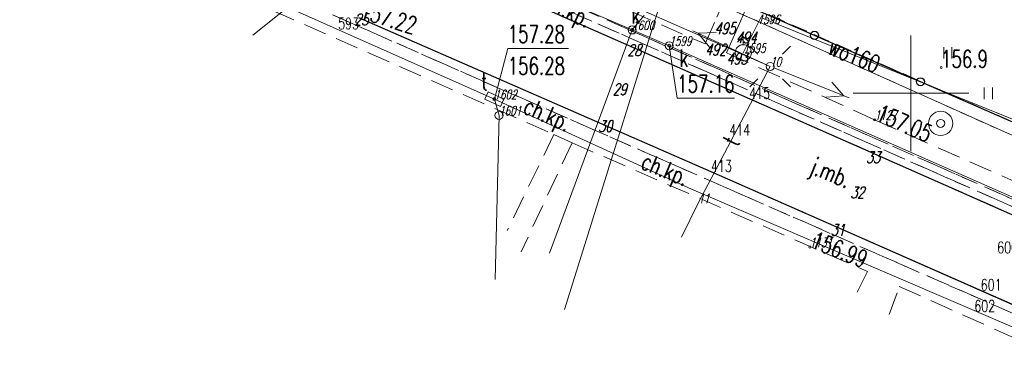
# Model space of a CAD drawing. Header units: metres. Extents: x 8438757 to 16876328, y 5732263 to 11465158.
# Tile 3 of 19: x 8438860 to 8438945, y 5732333 to 5732362. Entities that reach past the tile are written whole.
import ezdxf
from ezdxf.enums import TextEntityAlignment as Align

# ---------------------------------------------------------------- set-up
doc = ezdxf.new("R2010")
doc.units = ezdxf.units.M
doc.header["$MEASUREMENT"] = 0
for name, pattern in [('1', [0]), ('2_KTCR02', [3, 2, -1]), ('2_KTJZ01', [4, 3, -1]), ('2_KTKR01', [0]), ('2_PTTU', [2.1, 1.4, -0.7]), ('4_1', [0]), ('4_SUPE_01', [0]), ('4_SUPK_01', [0]), ('4_SUPT_01', [0]), ('4_SUPW_01', [0]), ('GDE', [0]), ('GUZ', [1.4, 0.7, -0.7])]:
    doc.linetypes.add(name, pattern=pattern)
doc.layers.get('0').update_dxf_attribs({"color": 250, "linetype": 'CONTINUOUS', "lineweight": 100})
for name, color, linetype, lineweight in [('Dzialki', 7, 'GDE', 18), ('KRZYZE1000_L_0', 7, '1', 18), ('KTCR_E_T_1', 7, 'CONTINUOUS', 15), ('KTCR_L_1', 7, '2_KTCR02', 18), ('KTJZ_E_T_0', 7, 'CONTINUOUS', 15), ('KTJZ_L_0', 7, '2_KTJZ01', 18), ('KTKR_L_0', 7, '2_KTKR01', 25), ('KTOK_L_4', 7, 'CONTINUOUS', 25), ('PIKIETY_3_T_0', 255, 'CONTINUOUS', 0), ('PIKIETY_T_0', 6, 'CONTINUOUS', 18), ('PIKIETY_T_1', 5, 'CONTINUOUS', 18), ('PTTU_L_2', 7, '2_PTTU', 18), ('RTPW_T_0', 7, 'CONTINUOUS', 15), ('RTPW_T_1', 7, 'CONTINUOUS', 15), ('SUPE_L_3', 1, '4_SUPE_01', 18), ('SUPK_L_4', 34, '4_SUPK_01', 18), ('SUPT_E_T_0', 30, 'CONTINUOUS', 15), ('SUPT_L_0', 30, '4_SUPT_01', 18), ('SUPW_E_T_0', 5, 'CONTINUOUS', 15), ('SUPW_L_0', 5, '4_SUPW_01', 18), ('SUSM_T_0', 7, 'CONTINUOUS', 18), ('SUSM_T_3', 7, 'CONTINUOUS', 18), ('SUTK_T_0', 7, 'CONTINUOUS', 18), ('SUTT_T_0', 30, 'CONTINUOUS', 18), ('SUUK_E_T_9', 34, 'CONTINUOUS', 15), ('SUUK_T_2', 34, 'CONTINUOUS', 18), ('SUUT_E_T_9', 30, 'CONTINUOUS', 15), ('SUUT_T_1', 30, 'CONTINUOUS', 18), ('SUUW_T_0', 7, 'CONTINUOUS', 18), ('SUUW_T_1', 7, 'CONTINUOUS', 18), ('Uzytki', 7, 'GUZ', 18)]:
    doc.layers.add(name, color=color, linetype=linetype, lineweight=lineweight)
doc.styles.get("Standard").update_dxf_attribs({"font": 'Simplex.SHX', "width": 0.75})

# ---------------------------------------------------------------- blocks, each defined once
blk = doc.blocks.new('2_PTTU04')
at = {"linetype": 'Continuous'}
for p, q in [((-0.35, -0.5), (-0.35, 0.5)), ((0.35, -0.5), (0.35, 0.5))]:
    blk.add_line(p, q, dxfattribs=at)
blk = doc.blocks.new('2_RTPW01')
at = {"linetype": 'Continuous'}
blk.add_circle((0, 0), 0.09, dxfattribs=at)
blk = doc.blocks.new('2_RTPW02')
at = {"linetype": 'Continuous'}
blk.add_circle((0, 0), 0.09, dxfattribs=at)
blk = doc.blocks.new('4_SUSM04_01')
at = {"linetype": 'Continuous'}
blk.add_circle((0, 0), 0.35, dxfattribs=at)
blk = doc.blocks.new('4_SUSM01_01')
at = {"linetype": 'Continuous'}
for p, q in [((-1.0607, 1.0607), (-1.7678, 1.7678)), ((1.0607, 1.0607), (1.7678, 1.7678)), ((-1.0607, -1.0607), (-1.7678, -1.7678)), ((1.0607, -1.0607), (1.7678, -1.7678))]:
    blk.add_line(p, q, dxfattribs=at)
blk = doc.blocks.new('4_SUPS01_05')
at = {"linetype": 'Continuous'}
blk.add_circle((0, 0), 0.125, dxfattribs=at)
blk = doc.blocks.new('4_SUPS01_07')
at = {"linetype": 'Continuous'}
blk.add_circle((0, 0), 0.125, dxfattribs=at)
blk = doc.blocks.new('4_SUUS15_05')
at = {"linetype": 'Continuous'}
blk.add_circle((0, 0), 0.35, dxfattribs=at)
blk = doc.blocks.new('4_SUUS15_07')
at = {"linetype": 'Continuous'}
blk.add_circle((0, 0), 0.35, dxfattribs=at)
blk = doc.blocks.new('4_SUUS15_07B')
at = {"linetype": 'Continuous'}
for p, q in [((0.75, 0.35), (-0.75, 0.35)), ((-0.75, 0.35), (-0.75, -0.35)), ((0.75, -0.35), (0.75, 0.35)), ((-0.75, -0.35), (0.75, -0.35))]:
    blk.add_line(p, q, dxfattribs=at)
blk = doc.blocks.new('4_SUUS02')
at = {"linetype": 'Continuous'}
for p, q in [((0, 1.4), (-0.495, 0.905)), ((0, 1.4), (0.495, 0.905)), ((0, 0.7), (0, 1.4))]:
    blk.add_line(p, q, dxfattribs=at)
blk.add_circle((0, 0), 0.7, dxfattribs=at)
blk = doc.blocks.new('4_SUUS13')
at = {"linetype": 'Continuous'}
for radius in [1.05, 0.35]:
    blk.add_circle((0, 0), radius, dxfattribs=at)

msp = doc.modelspace()

# ---------------------------------------------------------------- linework, layer by layer
at = {"layer": 'Dzialki'}
msp.add_line((8438822.517, 5732406.792), (8438995.497, 5732329.209), dxfattribs=at)
msp.add_line((8438822.517, 5732406.792), (8438995.497, 5732329.209), dxfattribs=at)
at = {"layer": 'KRZYZE1000_L_0', "linetype": '1'}
for p, q in [((8438936.997, 5732350.161), (8438936.997, 5732360.161)), ((8438931.997, 5732355.161), (8438941.997, 5732355.161))]:
    msp.add_line(p, q, dxfattribs=at)
at = {"layer": 'KTCR_L_1', "linetype": '2_KTCR02'}
for p, q in [((8438961.917, 5732338.861), (8438867.457, 5732380.641)), ((8438961.917, 5732338.861), (8438867.457, 5732380.641)), ((8438961.177, 5732338.561), (8438867.787, 5732379.761)), ((8438961.177, 5732338.561), (8438867.787, 5732379.761)), ((8438887.972, 5732373.166), (8438919.207, 5732359.431)), ((8438909.727, 5732360.561), (8438886.697, 5732370.801)), ((8438899.888, 5732356.258), (8438875.497, 5732367.041)), ((8438873.597, 5732365.961), (8438906.14, 5732351.596)), ((8438921.019, 5732363.572), (8438920.017, 5732361.281)), ((8438921.857, 5732360.491), (8438922.858, 5732362.782)), ((8438920.017, 5732361.281), (8438919.207, 5732359.431)), ((8438932.547, 5732350.521), (8438909.727, 5732360.561)), ((8438921.857, 5732360.491), (8438921.057, 5732358.661)), ((8438933.856, 5732352.873), (8438921.057, 5732358.661)), ((8438962.257, 5732328.931), (8438899.888, 5732356.258)), ((8438933.856, 5732352.873), (8438963.137, 5732339.991)), ((8438906.14, 5732351.596), (8438902.107, 5732343.289)), ((8438906.14, 5732351.596), (8438907.713, 5732350.887)), ((8438907.713, 5732350.887), (8438903.322, 5732341.467)), ((8438907.713, 5732350.887), (8438933.235, 5732339.757)), ((8438955.097, 5732340.531), (8438932.547, 5732350.521)), ((8438933.235, 5732339.757), (8438932.074, 5732337.436)), ((8438935.119, 5732336.027), (8438935.985, 5732338.461)), ((8438935.985, 5732338.461), (8438963.407, 5732326.192))]:
    msp.add_line(p, q, dxfattribs=at)
at = {"layer": 'KTJZ_L_0', "linetype": '2_KTKR01'}
for p, q in [((8438892.697, 5732368.081), (8438909.73, 5732360.563)), ((8438919.717, 5732348.371), (8438889.287, 5732361.691)), ((8438909.73, 5732360.563), (8438932.544, 5732350.519)), ((8438932.544, 5732350.519), (8438955.101, 5732340.527)), ((8438948.997, 5732335.461), (8438919.717, 5732348.371))]:
    msp.add_line(p, q, dxfattribs=at)
at = {"layer": 'KTKR_L_0', "linetype": '2_KTKR01'}
for p, q in [((8438892.697, 5732368.081), (8438909.73, 5732360.563)), ((8438919.717, 5732348.371), (8438889.287, 5732361.691)), ((8438909.73, 5732360.563), (8438932.544, 5732350.519)), ((8438932.544, 5732350.519), (8438955.101, 5732340.527)), ((8438948.997, 5732335.461), (8438919.717, 5732348.371))]:
    msp.add_line(p, q, dxfattribs=at)
at = {"layer": 'KTOK_L_4'}
for p, q in [((8438928.659, 5732360.175), (8438919.504, 5732364.186)), ((8438937.815, 5732356.163), (8438928.659, 5732360.175)), ((8438946.971, 5732352.151), (8438937.815, 5732356.163))]:
    msp.add_line(p, q, dxfattribs=at)
for centre in [(8438928.659, 5732360.175), (8438937.815, 5732356.163)]:
    msp.add_circle(centre, 0.35, dxfattribs=at)
at = {"layer": 'PTTU_L_2', "linetype": '2_PTTU'}
for p, q in [((8438961.917, 5732338.861), (8438867.457, 5732380.641)), ((8438961.917, 5732338.861), (8438867.457, 5732380.641)), ((8438867.787, 5732379.761), (8438961.177, 5732338.561)), ((8438867.787, 5732379.761), (8438961.177, 5732338.561)), ((8438875.497, 5732367.041), (8438899.888, 5732356.258)), ((8438922.858, 5732362.782), (8438964.995, 5732344.252)), ((8438919.717, 5732348.371), (8438889.287, 5732361.691)), ((8438899.888, 5732356.258), (8438962.257, 5732328.931)), ((8438948.997, 5732335.461), (8438919.717, 5732348.371))]:
    msp.add_line(p, q, dxfattribs=at)
at = {"layer": 'SUPE_L_3', "linetype": '4_SUPE_01'}
for p, q in [((8438885.575, 5732364.58), (8438880.129, 5732360.181)), ((8438924.51, 5732357.632), (8438918.157, 5732360.571)), ((8438920.175, 5732360.408), (8438918.61, 5732360.361)), ((8438919.587, 5732359.138), (8438918.61, 5732360.361)), ((8438925.153, 5732357.356), (8438931.655, 5732354.763)), ((8438930.149, 5732356.117), (8438931.191, 5732354.948)), ((8438929.631, 5732354.817), (8438931.191, 5732354.948))]:
    msp.add_line(p, q, dxfattribs=at)
at = {"layer": 'SUPK_L_4', "linetype": '4_SUPK_01'}
for p, q in [((8438868.53, 5732379.737), (8438912.901, 5732360.641)), ((8438868.53, 5732379.737), (8438912.901, 5732360.641)), ((8438905.756, 5732341.333), (8438912.901, 5732360.641)), ((8438916.103, 5732359.274), (8438912.901, 5732360.641)), ((8438916.103, 5732359.274), (8438963.999, 5732338.142))]:
    msp.add_line(p, q, dxfattribs=at)
at = {"layer": 'SUPK_L_4', "linetype": '4_1'}
for p, q in [((8438868.53, 5732379.737), (8438912.901, 5732360.641)), ((8438868.53, 5732379.737), (8438912.901, 5732360.641)), ((8438905.756, 5732341.333), (8438912.901, 5732360.641)), ((8438912.901, 5732360.641), (8438916.103, 5732359.274)), ((8438912.901, 5732360.641), (8438916.103, 5732359.274)), ((8438916.103, 5732359.274), (8438963.999, 5732338.142))]:
    msp.add_line(p, q, dxfattribs=at)
at = {"layer": 'SUPT_L_0', "linetype": '4_SUPT_01'}
for p, q in [((8438866.639, 5732369.96), (8438900.995, 5732354.663)), ((8438924.828, 5732357.485), (8438906.545, 5732365.544)), ((8438924.828, 5732357.485), (8438918.618, 5732345.677)), ((8438918.032, 5732346.871), (8438900.995, 5732354.663)), ((8438900.995, 5732354.663), (8438901.397, 5732353.251)), ((8438901.397, 5732353.251), (8438901.062, 5732339.07)), ((8438953.486, 5732331.627), (8438918.032, 5732346.871)), ((8438918.618, 5732345.677), (8438917.159, 5732342.714))]:
    msp.add_line(p, q, dxfattribs=at)
at = {"layer": 'SUPW_L_0', "linetype": '4_SUPW_01'}
for p, q in [((8438915.877, 5732364.761), (8438907.061, 5732336.459)), ((8438924.011, 5732361.703), (8438922.505, 5732358.666)), ((8438946.477, 5732352.641), (8438924.011, 5732361.703))]:
    msp.add_line(p, q, dxfattribs=at)
at = {"layer": 'SUPW_L_0', "linetype": '4_1'}
for p, q in [((8438915.877, 5732364.761), (8438907.061, 5732336.459)), ((8438924.011, 5732361.703), (8438922.505, 5732358.666)), ((8438946.477, 5732352.641), (8438924.011, 5732361.703))]:
    msp.add_line(p, q, dxfattribs=at)
at = {"layer": 'SUTK_T_0', "linetype": 'Continuous'}
for p, q in [((8438912.901, 5732360.641), (8438913.935, 5732361.894)), ((8438916.103, 5732359.274), (8438916.793, 5732354.74)), ((8438916.793, 5732354.74), (8438921.733, 5732354.74))]:
    msp.add_line(p, q, dxfattribs=at)
at = {"layer": 'SUTT_T_0', "linetype": 'Continuous'}
for p, q in [((8438900.997, 5732354.661), (8438902.148, 5732359.028)), ((8438902.148, 5732359.028), (8438907.414, 5732359.028))]:
    msp.add_line(p, q, dxfattribs=at)
at = {"layer": 'Uzytki'}
msp.add_line((8438822.517, 5732406.792), (8438995.917, 5732329.021), dxfattribs=at)
msp.add_line((8438822.517, 5732406.792), (8438995.917, 5732329.021), dxfattribs=at)

# ---------------------------------------------------------------- block references
at = {"layer": 'PTTU_L_2'}
for p in [(8438940.179, 5732358.659), (8438943.679, 5732355.159)]:
    msp.add_blockref('2_PTTU04', p, dxfattribs=at)
at = {"layer": 'RTPW_T_0'}
msp.add_blockref('2_RTPW01', (8438939.6, 5732357.387), dxfattribs=at)
at = {"layer": 'RTPW_T_1'}
for p in [(8438933.857, 5732352.871), (8438928.257, 5732341.871)]:
    msp.add_blockref('2_RTPW02', p, dxfattribs=at)
at = {"layer": 'SUSM_T_0'}
msp.add_blockref('4_SUSM01_01', (8438924.828, 5732357.485), dxfattribs=at)
at = {"layer": 'SUSM_T_3'}
msp.add_blockref('4_SUSM04_01', (8438924.828, 5732357.485), dxfattribs=at)
at = {"layer": 'SUTK_T_0'}
for p in [(8438912.901, 5732360.641), (8438916.103, 5732359.274)]:
    msp.add_blockref('4_SUPS01_05', p, dxfattribs=at)
at = {"layer": 'SUTT_T_0'}
msp.add_blockref('4_SUPS01_07', (8438900.995, 5732354.663), dxfattribs=at)
at = {"layer": 'SUUK_T_2'}
for p in [(8438912.901, 5732360.641), (8438916.103, 5732359.274)]:
    msp.add_blockref('4_SUUS15_05', p, dxfattribs=at)
at = {"layer": 'SUUT_T_1'}
for name, p, rotation in [('4_SUUS15_07B', (8438900.995, 5732354.663), 334.5940714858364), ('4_SUUS15_07', (8438901.397, 5732353.251), 269.9999974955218)]:
    msp.add_blockref(name, p, dxfattribs=dict(at, rotation=rotation))
at = {"layer": 'SUUW_T_0'}
msp.add_blockref('4_SUUS02', (8438922.505, 5732358.666), dxfattribs=at)
at = {"layer": 'SUUW_T_1'}
msp.add_blockref('4_SUUS13', (8438939.558, 5732352.56), dxfattribs=at)

# ---------------------------------------------------------------- texts
at = {"layer": 'KTCR_E_T_1', "width": 0.7}
for rotation, p in [(334.45798, (8438907.263, 5732362.154)), (336.23289, (8438905.495, 5732353.126)), (337.79652, (8438915.681, 5732348.369))]:
    msp.add_text('ch.kp.', height=1.5, rotation=rotation, dxfattribs=at).set_placement(p, align=Align.MIDDLE)
at = {"layer": 'KTJZ_E_T_0', "width": 0.7}
msp.add_text('j.mb.', height=1.5, rotation=337.65189, dxfattribs=at).set_placement((8438929.988, 5732348.104), align=Align.MIDDLE)
at = {"layer": 'PIKIETY_3_T_0', "oblique": 15, "width": 0.7}
for s, p in [('1596', (8438923.737, 5732361.161)), ('1600', (8438912.897, 5732360.641)), ('1599', (8438916.107, 5732359.271)), ('1595', (8438922.507, 5732358.661)), ('10', (8438924.828, 5732357.485)), ('1602', (8438900.997, 5732354.661)), ('1601', (8438901.397, 5732353.251)), ('1127', (8438933.857, 5732352.871)), ('11', (8438918.618, 5732345.677)), ('1131', (8438928.257, 5732341.871))]:
    msp.add_text(s, height=0.8, dxfattribs=at).set_placement(p)
at = {"layer": 'PIKIETY_T_0', "oblique": 15, "width": 0.7}
for s, p in [('25', (8438888.897, 5732362.041)), ('495', (8438920.017, 5732361.281)), ('494', (8438921.857, 5732360.491)), ('28', (8438912.487, 5732359.391)), ('492', (8438919.207, 5732359.431)), ('493', (8438921.057, 5732358.661)), ('29', (8438911.217, 5732356.011)), ('30', (8438909.977, 5732352.821)), ('33', (8438933.117, 5732350.121)), ('32', (8438931.757, 5732347.091)), ('31', (8438930.057, 5732343.841))]:
    msp.add_text(s, height=1, dxfattribs=at).set_placement(p, align=Align.TOP_LEFT)
at = {"layer": 'PIKIETY_T_1', "width": 0.7}
for s, p in [('593', (8438887.497, 5732360.701)), ('415', (8438923.017, 5732354.671)), ('414', (8438921.297, 5732351.501)), ('413', (8438919.717, 5732348.371)), ('600', (8438944.447, 5732341.331)), ('601', (8438943.027, 5732338.101)), ('602', (8438942.467, 5732336.271))]:
    msp.add_text(s, height=1, dxfattribs=at).set_placement(p)
at = {"layer": 'RTPW_T_0', "width": 0.7}
msp.add_text('156.9', height=1.5, dxfattribs=at).set_placement((8438939.6, 5732357.387))
at = {"layer": 'RTPW_T_1', "width": 0.7}
for s, rotation, p in [('157.22', 342.93926, (8438889.287, 5732361.691)), ('157.05', 336.26761, (8438933.857, 5732352.871)), ('156.99', 338.23616, (8438928.257, 5732341.871))]:
    msp.add_text(s, height=1.5, rotation=rotation, dxfattribs=at).set_placement(p)
at = {"layer": 'SUPT_E_T_0', "width": 0.7}
msp.add_text('t', height=1.5, rotation=62.25946, dxfattribs=at).set_placement((8438921.438, 5732351.04), align=Align.MIDDLE)
at = {"layer": 'SUPW_E_T_0', "width": 0.7}
msp.add_text('wo160', height=1.5, rotation=338.03398, dxfattribs=at).set_placement((8438932.098, 5732358.441), align=Align.MIDDLE)
at = {"layer": 'SUTK_T_0', "width": 0.7}
msp.add_text('157.16', height=1.5, dxfattribs=at).set_placement((8438916.793, 5732356.74), align=Align.TOP_LEFT)
at = {"layer": 'SUTT_T_0', "width": 0.7}
for s, p in [('157.28', (8438902.148, 5732361.028)), ('156.28', (8438902.148, 5732358.278))]:
    msp.add_text(s, height=1.5, dxfattribs=at).set_placement(p, align=Align.TOP_LEFT)
at = {"layer": 'SUUK_E_T_9', "width": 0.7}
for p in [(8438912.842, 5732362.703), (8438916.995, 5732358.954)]:
    msp.add_text('k', height=1.5, dxfattribs=at).set_placement(p, align=Align.TOP_LEFT)
at = {"layer": 'SUUT_E_T_9', "width": 0.7}
msp.add_text('t', height=1.5, dxfattribs=at).set_placement((8438899.86, 5732355.437))

doc.saveas('drawing.dxf')
